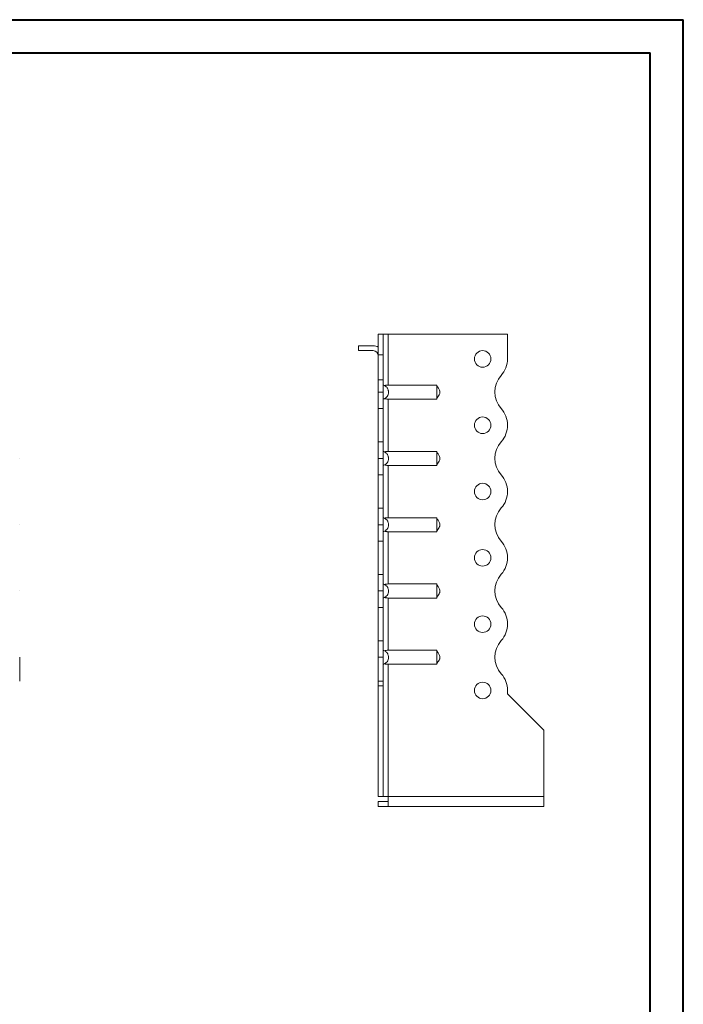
# Model space of a CAD drawing. Header units: millimetres. Extents: x 0 to 210, y 0 to 297.
# Tile 6 of 6: x 110 to 210, y 149 to 297. Entities that reach past the tile are written whole.
import ezdxf

# ---------------------------------------------------------------- set-up
doc = ezdxf.new("R2010")
doc.units = ezdxf.units.MM

msp = doc.modelspace()

# ---------------------------------------------------------------- linework, layer by layer
at = {"color": 7, "linetype": 'Continuous', "lineweight": 40}
for p, q in [((0.08, 297.21), (210.08, 297.21)), ((210.08, 0.21), (210.08, 297.21)), ((210.08, 292.21), (210.08, 297.21)), ((10.08, 292.21), (205.08, 292.21)), ((205.08, 5.21), (205.08, 292.21))]:
    msp.add_line(p, q, dxfattribs=at)
at = {"color": 7, "linetype": 'Continuous', "lineweight": 15}
for p, q in [((164.8, 249.8), (164.05, 249.8)), ((164.05, 249.8), (164.05, 246.66)), ((164.8, 249.8), (164.8, 246.66)), ((165.55, 249.8), (164.8, 249.8)), ((165.55, 242.11), (165.55, 249.8)), ((183.55, 249.8), (165.55, 249.8)), ((183.55, 246.07), (183.55, 249.8)), ((161.05, 248.05), (161.05, 247.3)), ((161.05, 248.05), (163.3, 248.05)), ((163.3, 247.3), (161.05, 247.3)), ((164.05, 246.66), (164.8, 246.66)), ((164.05, 242.92), (164.05, 246.66)), ((164.8, 246.66), (164.8, 242.92)), ((164.05, 241.05), (164.05, 242.92)), ((164.05, 242.92), (164.8, 242.92)), ((164.8, 242.92), (164.8, 241.05)), ((165.55, 242.11), (172.87, 242.11)), ((164.05, 241.05), (164.8, 241.05)), ((164.05, 238.55), (164.05, 241.05)), ((164.8, 241.05), (164.8, 238.55)), ((165.55, 239.99), (172.87, 239.99)), ((165.55, 232.11), (165.55, 239.99)), ((164.8, 238.55), (164.05, 238.55)), ((164.05, 233.55), (164.05, 238.55)), ((164.8, 233.55), (164.8, 238.55)), ((183.55, 236.07), (183.55, 236.07)), ((164.05, 233.55), (164.8, 233.55)), ((164.05, 231.05), (164.05, 233.55)), ((164.8, 233.55), (164.8, 231.05)), ((165.55, 232.11), (172.87, 232.11)), ((109.95, 231.05), (109.95, 231.05)), ((164.8, 231.05), (164.05, 231.05)), ((164.05, 228.55), (164.05, 231.05)), ((164.8, 231.05), (164.8, 228.55)), ((165.55, 229.99), (172.87, 229.99)), ((165.55, 222.11), (165.55, 229.99)), ((164.8, 228.55), (164.05, 228.55)), ((164.05, 223.55), (164.05, 228.55)), ((164.8, 223.55), (164.8, 228.55)), ((183.55, 226.07), (183.55, 226.07)), ((164.05, 223.55), (164.8, 223.55)), ((164.05, 221.05), (164.05, 223.55)), ((164.8, 223.55), (164.8, 221.05)), ((165.55, 222.11), (172.87, 222.11)), ((109.95, 221.05), (109.95, 221.05)), ((164.8, 221.05), (164.05, 221.05)), ((164.05, 218.55), (164.05, 221.05)), ((164.8, 221.05), (164.8, 218.55)), ((165.55, 219.99), (172.87, 219.99)), ((165.55, 212.11), (165.55, 219.99)), ((164.8, 218.55), (164.05, 218.55)), ((164.05, 213.55), (164.05, 218.55)), ((164.8, 213.55), (164.8, 218.55)), ((183.55, 216.07), (183.55, 216.07)), ((164.05, 213.55), (164.8, 213.55)), ((164.05, 211.05), (164.05, 213.55)), ((164.8, 213.55), (164.8, 211.05)), ((109.95, 211.05), (109.95, 211.05)), ((164.8, 211.05), (164.05, 211.05)), ((164.05, 208.55), (164.05, 211.05)), ((164.8, 211.05), (164.8, 208.55)), ((165.55, 212.11), (172.87, 212.11)), ((165.55, 209.99), (172.87, 209.99)), ((165.55, 202.11), (165.55, 209.99)), ((164.8, 208.55), (164.05, 208.55)), ((164.05, 203.55), (164.05, 208.55)), ((164.8, 203.55), (164.8, 208.55)), ((183.55, 206.07), (183.55, 206.07)), ((164.05, 203.55), (164.8, 203.55)), ((164.05, 201.05), (164.05, 203.55)), ((164.8, 203.55), (164.8, 201.05)), ((165.55, 202.11), (172.87, 202.11)), ((109.95, 201.05), (109.95, 197.46)), ((164.8, 201.05), (164.05, 201.05)), ((164.05, 201.05), (164.05, 197.46)), ((164.8, 201.05), (164.8, 197.46)), ((165.55, 199.99), (172.87, 199.99)), ((165.55, 180.05), (165.55, 199.99)), ((164.05, 197.46), (164.8, 197.46)), ((164.05, 196.76), (164.05, 197.46)), ((164.8, 196.76), (164.05, 196.76)), ((164.05, 180.05), (164.05, 196.76)), ((164.8, 197.46), (164.8, 196.76)), ((164.8, 180.05), (164.8, 196.76)), ((183.55, 195.55), (183.55, 196.07)), ((189.05, 190.05), (183.55, 195.55)), ((189.05, 180.05), (189.05, 190.05)), ((164.8, 180.05), (164.05, 180.05)), ((164.8, 180.05), (165.55, 180.05)), ((189.05, 180.05), (165.55, 180.05)), ((165.55, 180.05), (165.55, 178.55)), ((189.05, 180.05), (189.05, 178.55)), ((164.05, 179.3), (164.05, 178.55)), ((165.55, 179.3), (164.05, 179.3)), ((165.55, 178.55), (164.05, 178.55)), ((189.05, 178.55), (165.55, 178.55))]:
    msp.add_line(p, q, dxfattribs=at)
for centre in [(179.8, 246.05), (179.8, 236.05), (179.8, 226.05), (179.8, 216.05), (179.8, 206.05), (179.8, 196.05)]:
    msp.add_circle(centre, 1.25, dxfattribs=at)
for centre, radius, start, end in [((163.3, 246.55), 1.5, 60, 90), ((163.3, 246.55), 0.75, 0, 90), ((179.8, 246.07), 3.75, 318.1877, 0), ((185.39, 241.07), 3.75, 138.1877, 221.8123), ((179.8, 236.07), 3.75, 0, 41.8123), ((179.81, 236.07), 3.75, 318.1804, 0), ((185.39, 231.07), 3.75, 138.1804, 221.8123), ((179.8, 226.07), 3.75, 0, 41.8123), ((179.81, 226.07), 3.75, 318.1804, 0), ((185.39, 221.07), 3.75, 138.1804, 221.8123), ((179.8, 216.07), 3.75, 0, 41.8123), ((179.81, 216.07), 3.75, 318.1804, 0), ((185.39, 211.07), 3.75, 138.1804, 221.8196), ((179.81, 206.07), 3.75, 0, 41.8196), ((179.81, 206.07), 3.75, 318.1804, 0), ((185.39, 201.07), 3.75, 138.1804, 221.8196), ((179.81, 196.07), 3.75, 0, 41.8196)]:
    msp.add_arc(centre, radius, start, end, dxfattribs=at)
for points, knots in [([(164.8, 242.11), (164.86, 242.09), (164.92, 242.07), (165.02, 242.02), (165.08, 241.99), (165.17, 241.92), (165.22, 241.89), (165.3, 241.8), (165.34, 241.76), (165.42, 241.66), (165.45, 241.61), (165.5, 241.51), (165.53, 241.45), (165.56, 241.34), (165.58, 241.28), (165.6, 241.17), (165.6, 241.11), (165.6, 240.93), (165.58, 240.81), (165.51, 240.59), (165.45, 240.48), (165.31, 240.29), (165.22, 240.21), (165.08, 240.11), (165.02, 240.08), (164.92, 240.03), (164.86, 240.01), (164.8, 239.99)], [0, 0, 0, 0, 0.0625, 0.0625, 0.125, 0.125, 0.1875, 0.1875, 0.25, 0.25, 0.3125, 0.3125, 0.375, 0.375, 0.4375, 0.4375, 0.5, 0.5, 0.625, 0.625, 0.75, 0.75, 0.875, 0.875, 0.9375, 0.9375, 1, 1, 1, 1]), ([(165.02, 242.02), (165.06, 242.04), (165.09, 242.05), (165.17, 242.07), (165.22, 242.08), (165.35, 242.1), (165.45, 242.11), (165.55, 242.11)], [0, 0, 0, 0, 0.25, 0.25, 0.5, 0.5, 1, 1, 1, 1]), ([(172.87, 239.99), (172.87, 240.01), (172.87, 240.03), (172.87, 240.08), (172.87, 240.11), (172.87, 240.17), (172.87, 240.21), (172.87, 240.29), (172.87, 240.34), (172.87, 240.43), (172.87, 240.48), (172.87, 240.59), (172.87, 240.64), (172.87, 240.76), (172.87, 240.81), (172.87, 240.93), (172.87, 240.99), (172.87, 241.11), (172.87, 241.17), (172.87, 241.28), (172.87, 241.34), (172.87, 241.51), (172.87, 241.62), (172.87, 241.81), (172.87, 241.89), (172.87, 241.99), (172.87, 242.02), (172.87, 242.07), (172.87, 242.09), (172.87, 242.11)], [0, 0, 0, 0, 0.0625, 0.0625, 0.125, 0.125, 0.1875, 0.1875, 0.25, 0.25, 0.3125, 0.3125, 0.375, 0.375, 0.4375, 0.4375, 0.5, 0.5, 0.5625, 0.5625, 0.625, 0.625, 0.75, 0.75, 0.875, 0.875, 0.9375, 0.9375, 1, 1, 1, 1]), ([(172.87, 240.05), (172.89, 240.09), (172.91, 240.14), (173, 240.28), (173.14, 240.48), (173.28, 240.7), (173.35, 240.89), (173.37, 241.03), (173.35, 241.25), (173.23, 241.48), (173.08, 241.71), (172.95, 241.87), (172.9, 241.98), (172.87, 242.05)], [0, 0, 0, 0, 0.088138, 0.117703, 0.245169, 0.377664, 0.439116, 0.496207, 0.551739, 0.710389, 0.810031, 0.893585, 1, 1, 1, 1]), ([(165.55, 239.99), (165.5, 239.99), (165.45, 239.99), (165.36, 240), (165.31, 240), (165.22, 240.02), (165.17, 240.02), (165.09, 240.05), (165.06, 240.06), (165.02, 240.08)], [0, 0, 0, 0, 0.25, 0.25, 0.5, 0.5, 0.75, 0.75, 1, 1, 1, 1]), ([(164.8, 232.11), (164.86, 232.09), (164.92, 232.07), (165.02, 232.02), (165.08, 231.99), (165.17, 231.92), (165.22, 231.89), (165.3, 231.8), (165.34, 231.76), (165.42, 231.66), (165.45, 231.61), (165.5, 231.51), (165.53, 231.45), (165.56, 231.34), (165.58, 231.28), (165.6, 231.17), (165.6, 231.11), (165.6, 230.93), (165.58, 230.81), (165.51, 230.59), (165.45, 230.48), (165.31, 230.29), (165.22, 230.21), (165.08, 230.11), (165.02, 230.08), (164.92, 230.03), (164.86, 230.01), (164.8, 229.99)], [0, 0, 0, 0, 0.0625, 0.0625, 0.125, 0.125, 0.1875, 0.1875, 0.25, 0.25, 0.3125, 0.3125, 0.375, 0.375, 0.4375, 0.4375, 0.5, 0.5, 0.625, 0.625, 0.75, 0.75, 0.875, 0.875, 0.9375, 0.9375, 1, 1, 1, 1]), ([(165.02, 232.02), (165.06, 232.04), (165.09, 232.05), (165.17, 232.07), (165.22, 232.08), (165.35, 232.1), (165.45, 232.11), (165.55, 232.11)], [0, 0, 0, 0, 0.25, 0.25, 0.5, 0.5, 1, 1, 1, 1]), ([(172.87, 229.99), (172.87, 230.01), (172.87, 230.03), (172.87, 230.08), (172.87, 230.11), (172.87, 230.17), (172.87, 230.21), (172.87, 230.29), (172.87, 230.34), (172.87, 230.43), (172.87, 230.48), (172.87, 230.59), (172.87, 230.64), (172.87, 230.76), (172.87, 230.81), (172.87, 230.93), (172.87, 230.99), (172.87, 231.11), (172.87, 231.17), (172.87, 231.28), (172.87, 231.34), (172.87, 231.51), (172.87, 231.62), (172.87, 231.81), (172.87, 231.89), (172.87, 231.99), (172.87, 232.02), (172.87, 232.07), (172.87, 232.09), (172.87, 232.11)], [0, 0, 0, 0, 0.0625, 0.0625, 0.125, 0.125, 0.1875, 0.1875, 0.25, 0.25, 0.3125, 0.3125, 0.375, 0.375, 0.4375, 0.4375, 0.5, 0.5, 0.5625, 0.5625, 0.625, 0.625, 0.75, 0.75, 0.875, 0.875, 0.9375, 0.9375, 1, 1, 1, 1]), ([(172.87, 230.05), (172.89, 230.09), (172.91, 230.14), (173, 230.28), (173.14, 230.48), (173.28, 230.7), (173.35, 230.89), (173.37, 231.03), (173.35, 231.25), (173.23, 231.48), (173.08, 231.71), (172.95, 231.87), (172.9, 231.98), (172.87, 232.05)], [0, 0, 0, 0, 0.0881391, 0.1177044, 0.2451706, 0.3776659, 0.4391164, 0.496209, 0.5517383, 0.710391, 0.8100319, 0.8935874, 1, 1, 1, 1]), ([(165.55, 229.99), (165.5, 229.99), (165.45, 229.99), (165.36, 230), (165.31, 230), (165.22, 230.02), (165.17, 230.02), (165.09, 230.05), (165.06, 230.06), (165.02, 230.08)], [0, 0, 0, 0, 0.25, 0.25, 0.5, 0.5, 0.75, 0.75, 1, 1, 1, 1]), ([(164.8, 222.11), (164.86, 222.09), (164.92, 222.07), (165.02, 222.02), (165.08, 221.99), (165.17, 221.92), (165.22, 221.89), (165.3, 221.8), (165.34, 221.76), (165.42, 221.66), (165.45, 221.61), (165.5, 221.51), (165.53, 221.45), (165.56, 221.34), (165.58, 221.28), (165.6, 221.17), (165.6, 221.11), (165.6, 220.93), (165.58, 220.81), (165.51, 220.59), (165.45, 220.48), (165.31, 220.29), (165.22, 220.21), (165.08, 220.11), (165.02, 220.08), (164.92, 220.03), (164.86, 220.01), (164.8, 219.99)], [0, 0, 0, 0, 0.0625, 0.0625, 0.125, 0.125, 0.1875, 0.1875, 0.25, 0.25, 0.3125, 0.3125, 0.375, 0.375, 0.4375, 0.4375, 0.5, 0.5, 0.625, 0.625, 0.75, 0.75, 0.875, 0.875, 0.9375, 0.9375, 1, 1, 1, 1]), ([(165.02, 222.02), (165.06, 222.04), (165.09, 222.05), (165.17, 222.07), (165.22, 222.08), (165.35, 222.1), (165.45, 222.11), (165.55, 222.11)], [0, 0, 0, 0, 0.25, 0.25, 0.5, 0.5, 1, 1, 1, 1]), ([(172.87, 219.99), (172.87, 220.01), (172.87, 220.03), (172.87, 220.08), (172.87, 220.11), (172.87, 220.17), (172.87, 220.21), (172.87, 220.29), (172.87, 220.34), (172.87, 220.43), (172.87, 220.48), (172.87, 220.59), (172.87, 220.64), (172.87, 220.76), (172.87, 220.81), (172.87, 220.93), (172.87, 220.99), (172.87, 221.11), (172.87, 221.17), (172.87, 221.28), (172.87, 221.34), (172.87, 221.51), (172.87, 221.62), (172.87, 221.81), (172.87, 221.89), (172.87, 221.99), (172.87, 222.02), (172.87, 222.07), (172.87, 222.09), (172.87, 222.11)], [0, 0, 0, 0, 0.0625, 0.0625, 0.125, 0.125, 0.1875, 0.1875, 0.25, 0.25, 0.3125, 0.3125, 0.375, 0.375, 0.4375, 0.4375, 0.5, 0.5, 0.5625, 0.5625, 0.625, 0.625, 0.75, 0.75, 0.875, 0.875, 0.9375, 0.9375, 1, 1, 1, 1]), ([(172.87, 220.05), (172.89, 220.09), (172.91, 220.14), (173, 220.28), (173.14, 220.48), (173.28, 220.7), (173.35, 220.89), (173.37, 221.03), (173.35, 221.25), (173.23, 221.48), (173.08, 221.71), (172.95, 221.87), (172.9, 221.98), (172.87, 222.05)], [0, 0, 0, 0, 0.088138, 0.117703, 0.24517, 0.377665, 0.439117, 0.496208, 0.551739, 0.710391, 0.810032, 0.893587, 1, 1, 1, 1]), ([(165.55, 219.99), (165.5, 219.99), (165.45, 219.99), (165.36, 220), (165.31, 220), (165.22, 220.02), (165.17, 220.02), (165.09, 220.05), (165.06, 220.06), (165.02, 220.08)], [0, 0, 0, 0, 0.25, 0.25, 0.5, 0.5, 0.75, 0.75, 1, 1, 1, 1]), ([(164.8, 212.11), (164.86, 212.09), (164.92, 212.07), (165.02, 212.02), (165.08, 211.99), (165.17, 211.92), (165.22, 211.89), (165.3, 211.8), (165.34, 211.76), (165.42, 211.66), (165.45, 211.61), (165.5, 211.51), (165.53, 211.45), (165.56, 211.34), (165.58, 211.28), (165.6, 211.17), (165.6, 211.11), (165.6, 210.93), (165.58, 210.81), (165.51, 210.59), (165.45, 210.48), (165.31, 210.29), (165.22, 210.21), (165.08, 210.11), (165.02, 210.08), (164.92, 210.03), (164.86, 210.01), (164.8, 209.99)], [0, 0, 0, 0, 0.0625, 0.0625, 0.125, 0.125, 0.1875, 0.1875, 0.25, 0.25, 0.3125, 0.3125, 0.375, 0.375, 0.4375, 0.4375, 0.5, 0.5, 0.625, 0.625, 0.75, 0.75, 0.875, 0.875, 0.9375, 0.9375, 1, 1, 1, 1]), ([(165.02, 212.02), (165.06, 212.04), (165.09, 212.05), (165.17, 212.07), (165.22, 212.08), (165.35, 212.1), (165.45, 212.11), (165.55, 212.11)], [0, 0, 0, 0, 0.25, 0.25, 0.5, 0.5, 1, 1, 1, 1]), ([(172.87, 209.99), (172.87, 210.01), (172.87, 210.03), (172.87, 210.08), (172.87, 210.11), (172.87, 210.17), (172.87, 210.21), (172.87, 210.29), (172.87, 210.34), (172.87, 210.43), (172.87, 210.48), (172.87, 210.59), (172.87, 210.64), (172.87, 210.76), (172.87, 210.81), (172.87, 210.93), (172.87, 210.99), (172.87, 211.11), (172.87, 211.17), (172.87, 211.28), (172.87, 211.34), (172.87, 211.51), (172.87, 211.62), (172.87, 211.81), (172.87, 211.89), (172.87, 211.99), (172.87, 212.02), (172.87, 212.07), (172.87, 212.09), (172.87, 212.11)], [0, 0, 0, 0, 0.0625, 0.0625, 0.125, 0.125, 0.1875, 0.1875, 0.25, 0.25, 0.3125, 0.3125, 0.375, 0.375, 0.4375, 0.4375, 0.5, 0.5, 0.5625, 0.5625, 0.625, 0.625, 0.75, 0.75, 0.875, 0.875, 0.9375, 0.9375, 1, 1, 1, 1]), ([(172.87, 210.05), (172.89, 210.09), (172.91, 210.14), (173, 210.28), (173.14, 210.48), (173.28, 210.7), (173.35, 210.89), (173.37, 211.03), (173.35, 211.25), (173.23, 211.48), (173.08, 211.71), (172.95, 211.87), (172.9, 211.98), (172.87, 212.05)], [0, 0, 0, 0, 0.088139, 0.117703, 0.245171, 0.377665, 0.439117, 0.496208, 0.551738, 0.710391, 0.810032, 0.893587, 1, 1, 1, 1]), ([(165.55, 209.99), (165.5, 209.99), (165.45, 209.99), (165.36, 210), (165.31, 210), (165.22, 210.02), (165.17, 210.02), (165.09, 210.05), (165.06, 210.06), (165.02, 210.08)], [0, 0, 0, 0, 0.25, 0.25, 0.5, 0.5, 0.75, 0.75, 1, 1, 1, 1]), ([(164.8, 202.11), (164.86, 202.09), (164.92, 202.07), (165.02, 202.02), (165.08, 201.99), (165.17, 201.92), (165.22, 201.89), (165.3, 201.8), (165.34, 201.76), (165.42, 201.66), (165.45, 201.61), (165.5, 201.51), (165.53, 201.45), (165.56, 201.34), (165.58, 201.28), (165.6, 201.17), (165.6, 201.11), (165.6, 200.93), (165.58, 200.81), (165.51, 200.59), (165.45, 200.48), (165.31, 200.29), (165.22, 200.21), (165.08, 200.11), (165.02, 200.08), (164.92, 200.03), (164.86, 200.01), (164.8, 199.99)], [0, 0, 0, 0, 0.0625, 0.0625, 0.125, 0.125, 0.1875, 0.1875, 0.25, 0.25, 0.3125, 0.3125, 0.375, 0.375, 0.4375, 0.4375, 0.5, 0.5, 0.625, 0.625, 0.75, 0.75, 0.875, 0.875, 0.9375, 0.9375, 1, 1, 1, 1]), ([(165.02, 202.02), (165.06, 202.04), (165.09, 202.05), (165.17, 202.07), (165.22, 202.08), (165.35, 202.1), (165.45, 202.11), (165.55, 202.11)], [0, 0, 0, 0, 0.25, 0.25, 0.5, 0.5, 1, 1, 1, 1]), ([(172.87, 199.99), (172.87, 200.01), (172.87, 200.03), (172.87, 200.08), (172.87, 200.11), (172.87, 200.17), (172.87, 200.21), (172.87, 200.29), (172.87, 200.34), (172.87, 200.43), (172.87, 200.48), (172.87, 200.59), (172.87, 200.64), (172.87, 200.76), (172.87, 200.81), (172.87, 200.93), (172.87, 200.99), (172.87, 201.11), (172.87, 201.17), (172.87, 201.28), (172.87, 201.34), (172.87, 201.51), (172.87, 201.62), (172.87, 201.81), (172.87, 201.89), (172.87, 201.99), (172.87, 202.02), (172.87, 202.07), (172.87, 202.09), (172.87, 202.11)], [0, 0, 0, 0, 0.0625, 0.0625, 0.125, 0.125, 0.1875, 0.1875, 0.25, 0.25, 0.3125, 0.3125, 0.375, 0.375, 0.4375, 0.4375, 0.5, 0.5, 0.5625, 0.5625, 0.625, 0.625, 0.75, 0.75, 0.875, 0.875, 0.9375, 0.9375, 1, 1, 1, 1]), ([(172.87, 200.05), (172.89, 200.09), (172.91, 200.14), (173, 200.28), (173.14, 200.48), (173.28, 200.7), (173.35, 200.89), (173.37, 201.03), (173.35, 201.25), (173.23, 201.48), (173.08, 201.71), (172.95, 201.87), (172.9, 201.98), (172.87, 202.05)], [0, 0, 0, 0, 0.088139, 0.117704, 0.24517, 0.377665, 0.439116, 0.496208, 0.551739, 0.710391, 0.810032, 0.893587, 1, 1, 1, 1]), ([(165.55, 199.99), (165.5, 199.99), (165.45, 199.99), (165.36, 200), (165.31, 200), (165.22, 200.02), (165.17, 200.02), (165.09, 200.05), (165.06, 200.06), (165.02, 200.08)], [0, 0, 0, 0, 0.25, 0.25, 0.5, 0.5, 0.75, 0.75, 1, 1, 1, 1])]:
    msp.add_open_spline(points, degree=3, knots=knots, dxfattribs=at)

doc.saveas('drawing.dxf')
